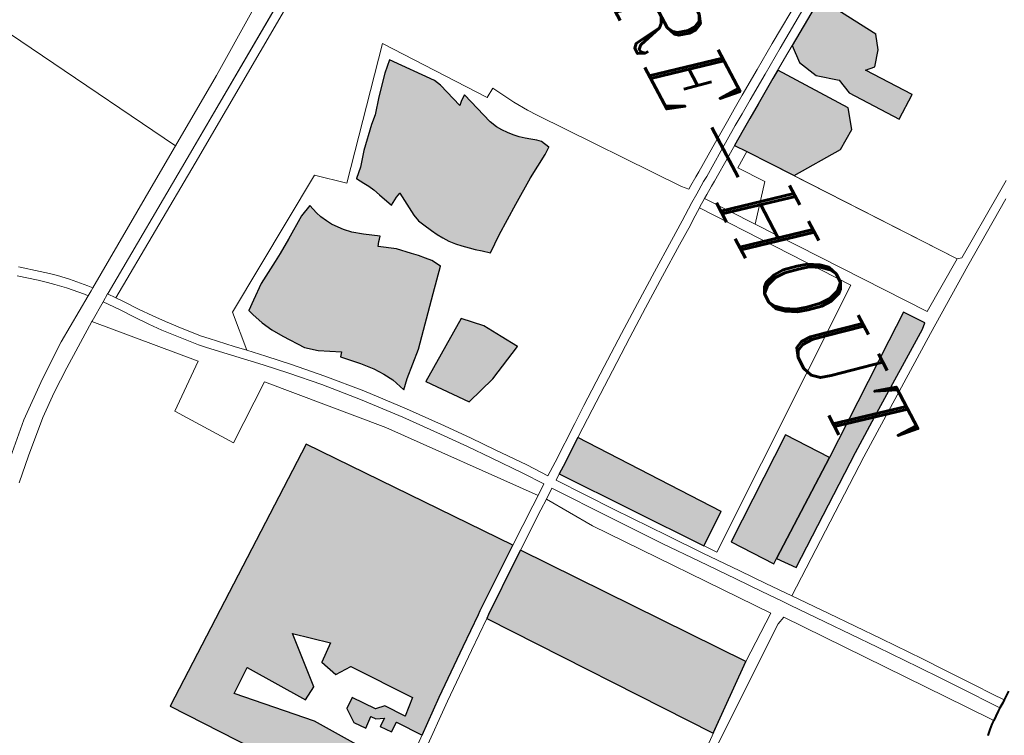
# Model space of a CAD drawing. Header units: metres. Extents: x 148691 to 149199, y 486355 to 486958.
# Tile 38 of 93: x 149131 to 149147, y 486479 to 486491. Entities that reach past the tile are written whole.
import ezdxf

# ---------------------------------------------------------------- set-up
doc = ezdxf.new("R2010")
doc.units = ezdxf.units.M
doc.header["$MEASUREMENT"] = 0
for name, color, linetype, lineweight in [('WVB-alg-onderhoek', 7, 'Continuous', 30), ('WVB-pen-brm-dik 018', 6, 'Continuous', 13), ('WVB-pen-dik 035', 1, 'Continuous', 40), ('WVB-raster-20%', 254, 'Continuous', 30), ('WVB-raster-60%', 253, 'Continuous', 30), ('WVB-tekst-dik 035', 1, 'Continuous', 40)]:
    doc.layers.add(name, color=color, linetype=linetype, lineweight=lineweight)
doc.styles.add('1 200   cursief   0.18', font='ITALICS.shx', dxfattribs={"height": 0.36})

# ---------------------------------------------------------------- blocks, each defined once
blk = doc.blocks.new('INZET')
at = {"layer": 'WVB-raster-20%', "ltscale": 0.5}
for points in [[(-0.036047, -0.090859), (-0.036651, -0.090817), (-0.037436, -0.089545), (-0.03707, -0.088995), (-0.035701, -0.088203), (-0.035205, -0.088375), (-0.034763, -0.088735), (-0.034814, -0.089058), (-0.033383, -0.088074), (-0.032864, -0.088828), (-0.034401, -0.089885), (-0.034926, -0.089974), (-0.035411, -0.090582)], [(-0.034633, -0.094024), (-0.034945, -0.093538), (-0.035183, -0.093163), (-0.035468, -0.092712), (-0.035989, -0.091884), (-0.036156, -0.091616), (-0.033983, -0.090138), (-0.033292, -0.090365), (-0.032891, -0.091008), (-0.032838, -0.09276), (-0.034264, -0.093764)], [(-0.024672, -0.108509), (-0.024754, -0.108399), (-0.025933, -0.106766), (-0.026141, -0.106472), (-0.019432, -0.101632), (-0.01785, -0.103679)], [(-0.032503, -0.106641), (-0.033798, -0.104642), (-0.033229, -0.104097), (-0.032653, -0.103758), (-0.032107, -0.103435), (-0.03155, -0.104654), (-0.031246, -0.105696)]]:
    blk.add_hatch(color=256, dxfattribs=at).paths.add_polyline_path(points)
at = {"layer": 'WVB-raster-20%', "extrusion": (0, 0, -1)}
for points in [[(0.021963, -0.099152), (0.021394, -0.098721), (0.023833, -0.095222), (0.024667, -0.093997), (0.026401, -0.09138), (0.02654, -0.091218), (0.027179, -0.09167), (0.026568, -0.092538), (0.024843, -0.094987), (0.02409, -0.096057)], [(0.037284, -0.1107), (0.037115, -0.11065), (0.036725, -0.110507), (0.036371, -0.110333), (0.036014, -0.110108), (0.035353, -0.109654), (0.035059, -0.109301), (0.034666, -0.108639), (0.034527, -0.108746), (0.034527, -0.108747), (0.034036, -0.10827), (0.033668, -0.107964), (0.033365, -0.107747), (0.033062, -0.107576), (0.032596, -0.107413), (0.032875, -0.107134), (0.033558, -0.106358), (0.03495, -0.105073), (0.035634, -0.104448), (0.035929, -0.104611), (0.036103, -0.104759), (0.036282, -0.104918), (0.036445, -0.105093), (0.036818, -0.105458), (0.037167, -0.105954), (0.037298, -0.105856), (0.037359, -0.105801), (0.037431, -0.105736), (0.03775, -0.106195), (0.037988, -0.106505), (0.03819, -0.106703), (0.038341, -0.106827), (0.038534, -0.106964), (0.038708, -0.107061), (0.03891, -0.107162), (0.039098, -0.107235), (0.039405, -0.107318), (0.039236, -0.107715), (0.03875, -0.10845), (0.038466, -0.108911), (0.038306, -0.109182), (0.037888, -0.109925), (0.037523, -0.110411)]]:
    blk.add_hatch(color=256, dxfattribs=at).paths.add_polyline_path(points)
at = {"layer": 'WVB-raster-20%'}
blk.add_hatch(color=256, dxfattribs=at).paths.add_polyline_path([(-0.03948, -0.105545), (-0.039743, -0.105255), (-0.040178, -0.104898), (-0.040814, -0.104276), (-0.041049, -0.104023), (-0.041507, -0.103635), (-0.042106, -0.103102), (-0.042424, -0.102755), (-0.041132, -0.101767), (-0.040902, -0.101659), (-0.040017, -0.101414), (-0.040132, -0.101289), (-0.040249, -0.101113), (-0.039073, -0.100782), (-0.038829, -0.100674), (-0.038656, -0.100562), (-0.038501, -0.10044), (-0.038337, -0.100309), (-0.038192, -0.100168), (-0.038061, -0.100013), (-0.037939, -0.099863), (-0.037826, -0.099699), (-0.037713, -0.099589), (-0.037439, -0.099461), (-0.037279, -0.099681), (-0.036825, -0.100459), (-0.036278, -0.101296), (-0.035646, -0.102251), (-0.035254, -0.102784), (-0.035441, -0.103), (-0.035586, -0.103178), (-0.035731, -0.103328), (-0.0359, -0.103511), (-0.036053, -0.103664), (-0.036236, -0.103809), (-0.036428, -0.10394), (-0.036606, -0.104053), (-0.036812, -0.104156), (-0.037094, -0.104292), (-0.037295, -0.104381), (-0.037529, -0.104432), (-0.038389, -0.104501), (-0.038318, -0.104669), (-0.038162, -0.104937), (-0.038646, -0.105123), (-0.038881, -0.105208), (-0.039063, -0.105301), (-0.039232, -0.1054)])
at = {"layer": 'WVB-raster-20%', "ltscale": 0.5, "extrusion": (0, 0, -1)}
for points in [[(0.02776, -0.104178), (0.023449, -0.101073), (0.024178, -0.100039), (0.028537, -0.103073), (0.02792, -0.103943)], [(0.026979, -0.119069), (0.020446, -0.114466), (0.020632, -0.11424), (0.021303, -0.113399), (0.022246, -0.113745), (0.024328, -0.115106), (0.026365, -0.117015), (0.026924, -0.11624), (0.02508, -0.115032), (0.025338, -0.114598), (0.027212, -0.1144), (0.026361, -0.113433), (0.025928, -0.113978), (0.025358, -0.11376), (0.025358, -0.113209), (0.023509, -0.111884), (0.023077, -0.112383), (0.023691, -0.112817), (0.023741, -0.113135), (0.024436, -0.113636), (0.024195, -0.113968), (0.023688, -0.11398), (0.023339, -0.113717), (0.023594, -0.113389), (0.023446, -0.113283), (0.023336, -0.113013), (0.023157, -0.113272), (0.022835, -0.113028), (0.023034, -0.112725), (0.022266, -0.112181), (0.023102, -0.111101), (0.024215, -0.109626), (0.024913, -0.108688), (0.024996, -0.108576), (0.026177, -0.10694), (0.026404, -0.106619), (0.032517, -0.111084)]]:
    blk.add_hatch(color=256, dxfattribs=at).paths.add_polyline_path(points)
at = {"layer": 'WVB-raster-60%'}
blk.add_hatch(color=256, dxfattribs=at).paths.add_polyline_path([(-0.023144, -0.100215), (-0.025428, -0.09699), (-0.02409, -0.096057), (-0.021963, -0.099152), (-0.021848, -0.099318)])
at = {"layer": 'WVB-pen-brm-dik 018'}
for p, q in [((-0.029158, -0.087109), (-0.029439, -0.086654)), ((-0.029439, -0.086654), (-0.029158, -0.087109)), ((-0.027871, -0.08914), (-0.029158, -0.087109)), ((-0.029158, -0.087109), (-0.027871, -0.08914)), ((-0.028904, -0.08695), (-0.027549, -0.089088)), ((-0.027549, -0.089088), (-0.028904, -0.08695)), ((-0.027549, -0.089088), (-0.02615, -0.091214)), ((-0.02615, -0.091214), (-0.027549, -0.089088)), ((-0.037016, -0.091367), (-0.038202, -0.089447)), ((-0.038202, -0.089447), (-0.037016, -0.091367)), ((-0.037946, -0.08929), (-0.036761, -0.091209)), ((-0.036761, -0.091209), (-0.037946, -0.08929)), ((-0.03769, -0.089133), (-0.036506, -0.091051)), ((-0.036506, -0.091051), (-0.03769, -0.089133)), ((-0.027908, -0.089289), (-0.034633, -0.094024)), ((-0.034264, -0.093764), (-0.027908, -0.089289)), ((-0.027908, -0.089289), (-0.027871, -0.08914)), ((-0.027871, -0.08914), (-0.027908, -0.089289)), ((-0.026834, -0.090973), (-0.027908, -0.089289)), ((-0.027908, -0.089289), (-0.026834, -0.090973)), ((-0.036506, -0.091051), (-0.035989, -0.091884)), ((-0.035989, -0.091884), (-0.036506, -0.091051)), ((-0.032021, -0.094644), (-0.026834, -0.090973)), ((-0.026834, -0.090973), (-0.032021, -0.094644)), ((-0.036498, -0.092202), (-0.037016, -0.091367)), ((-0.037016, -0.091367), (-0.036498, -0.092202)), ((-0.036761, -0.091209), (-0.036243, -0.092043)), ((-0.036243, -0.092043), (-0.036761, -0.091209)), ((-0.027179, -0.09167), (-0.02654, -0.091218)), ((-0.02654, -0.091218), (-0.026401, -0.09138)), ((-0.026401, -0.09138), (-0.024667, -0.093997)), ((-0.02615, -0.091214), (-0.023587, -0.09505)), ((-0.023587, -0.09505), (-0.02615, -0.091214)), ((-0.026568, -0.092538), (-0.027179, -0.09167)), ((-0.036243, -0.092043), (-0.035722, -0.092872)), ((-0.035722, -0.092872), (-0.036243, -0.092043)), ((-0.035989, -0.091884), (-0.035468, -0.092712)), ((-0.035468, -0.092712), (-0.035989, -0.091884)), ((-0.035976, -0.093032), (-0.036498, -0.092202)), ((-0.036498, -0.092202), (-0.035976, -0.093032)), ((-0.024843, -0.094987), (-0.026568, -0.092538)), ((-0.035722, -0.092872), (-0.035436, -0.093323)), ((-0.035436, -0.093323), (-0.035722, -0.092872)), ((-0.035468, -0.092712), (-0.035183, -0.093163)), ((-0.035183, -0.093163), (-0.035468, -0.092712)), ((-0.028775, -0.092794), (-0.033353, -0.09601)), ((-0.033353, -0.09601), (-0.028775, -0.092794)), ((-0.023064, -0.100795), (-0.028775, -0.092794)), ((-0.028775, -0.092794), (-0.023064, -0.100795)), ((-0.03569, -0.093484), (-0.035976, -0.093032)), ((-0.035976, -0.093032), (-0.03569, -0.093484)), ((-0.035436, -0.093323), (-0.035198, -0.0937)), ((-0.035198, -0.0937), (-0.035436, -0.093323)), ((-0.035183, -0.093163), (-0.034945, -0.093538)), ((-0.034945, -0.093538), (-0.035183, -0.093163)), ((-0.035451, -0.093861), (-0.03569, -0.093484)), ((-0.03569, -0.093484), (-0.035451, -0.093861)), ((-0.034945, -0.093538), (-0.03442, -0.094354)), ((-0.03442, -0.094354), (-0.034945, -0.093538)), ((-0.034924, -0.094679), (-0.035451, -0.093861)), ((-0.035451, -0.093861), (-0.034924, -0.094679)), ((-0.035198, -0.0937), (-0.034672, -0.094517)), ((-0.034672, -0.094517), (-0.035198, -0.0937)), ((-0.033929, -0.094279), (-0.034264, -0.093764)), ((-0.034264, -0.093764), (-0.033929, -0.094279)), ((-0.033113, -0.093699), (-0.033929, -0.094279)), ((-0.033929, -0.094279), (-0.033113, -0.093699)), ((-0.032021, -0.094644), (-0.033113, -0.093699)), ((-0.033113, -0.093699), (-0.032021, -0.094644)), ((-0.024667, -0.093997), (-0.023833, -0.095222)), ((-0.034672, -0.094517), (-0.034156, -0.095315)), ((-0.034156, -0.095315), (-0.034672, -0.094517)), ((-0.03442, -0.094354), (-0.033901, -0.095156)), ((-0.033901, -0.095156), (-0.03442, -0.094354)), ((-0.014347, -0.094699), (-0.014533, -0.094436)), ((-0.034411, -0.095473), (-0.034924, -0.094679)), ((-0.034924, -0.094679), (-0.034411, -0.095473)), ((-0.033549, -0.095714), (-0.032021, -0.094644)), ((-0.032021, -0.094644), (-0.033549, -0.095714)), ((-0.015247, -0.095336), (-0.014695, -0.094944)), ((-0.014695, -0.094944), (-0.015247, -0.095336)), ((-0.014695, -0.094944), (-0.014347, -0.094699)), ((-0.014347, -0.094699), (-0.014695, -0.094944)), ((-0.014181, -0.094949), (-0.014522, -0.095189)), ((-0.014522, -0.095189), (-0.014181, -0.094949)), ((-0.014284, -0.094787), (-0.014347, -0.094699)), ((-0.014181, -0.094949), (-0.014284, -0.094787)), ((-0.014116, -0.095049), (-0.014181, -0.094949)), ((-0.033901, -0.095156), (-0.0338, -0.095326)), ((-0.0338, -0.095326), (-0.033901, -0.095156)), ((-0.02409, -0.096057), (-0.024843, -0.094987)), ((-0.023833, -0.095222), (-0.021394, -0.098721)), ((-0.023587, -0.09505), (-0.020639, -0.09928)), ((-0.020639, -0.09928), (-0.023587, -0.09505)), ((-0.014522, -0.095189), (-0.015072, -0.09558)), ((-0.015072, -0.09558), (-0.014522, -0.095189)), ((-0.014002, -0.095194), (-0.014116, -0.095049)), ((-0.013905, -0.095319), (-0.014002, -0.095194)), ((-0.03431, -0.095642), (-0.034411, -0.095473)), ((-0.034411, -0.095473), (-0.03431, -0.095642)), ((-0.034156, -0.095315), (-0.034055, -0.095484)), ((-0.034055, -0.095484), (-0.034156, -0.095315)), ((-0.034055, -0.095484), (-0.033882, -0.095754)), ((-0.033882, -0.095754), (-0.034055, -0.095484)), ((-0.0338, -0.095326), (-0.03363, -0.09559)), ((-0.03363, -0.09559), (-0.0338, -0.095326)), ((-0.03363, -0.09559), (-0.033549, -0.095714)), ((-0.033549, -0.095714), (-0.03363, -0.09559)), ((-0.016106, -0.095955), (-0.015247, -0.095336)), ((-0.015247, -0.095336), (-0.016106, -0.095955)), ((-0.015072, -0.09558), (-0.015931, -0.096199)), ((-0.015931, -0.096199), (-0.015072, -0.09558)), ((-0.01473, -0.095905), (-0.013905, -0.095319)), ((-0.013905, -0.095319), (-0.01473, -0.095905)), ((-0.013883, -0.095347), (-0.013905, -0.095319)), ((-0.013826, -0.095428), (-0.013883, -0.095347)), ((-0.013768, -0.0955), (-0.013826, -0.095428)), ((-0.013709, -0.095567), (-0.013768, -0.0955)), ((-0.013661, -0.095618), (-0.013709, -0.095567)), ((-0.034134, -0.095917), (-0.03431, -0.095642)), ((-0.03431, -0.095642), (-0.034134, -0.095917)), ((-0.034057, -0.096034), (-0.034134, -0.095917)), ((-0.034134, -0.095917), (-0.034057, -0.096034)), ((-0.033882, -0.095754), (-0.033806, -0.095869)), ((-0.033806, -0.095869), (-0.033882, -0.095754)), ((-0.033806, -0.095869), (-0.033624, -0.096146)), ((-0.033624, -0.096146), (-0.033806, -0.095869)), ((-0.033375, -0.095979), (-0.033549, -0.095714)), ((-0.033549, -0.095714), (-0.033375, -0.095979)), ((-0.020139, -0.099847), (-0.01473, -0.095905)), ((-0.01473, -0.095905), (-0.020139, -0.099847)), ((-0.013612, -0.095668), (-0.013661, -0.095618)), ((-0.013559, -0.095722), (-0.013612, -0.095668)), ((-0.038543, -0.099309), (-0.034247, -0.0962)), ((-0.034247, -0.0962), (-0.038543, -0.099309)), ((-0.034247, -0.0962), (-0.034057, -0.096034)), ((-0.034057, -0.096034), (-0.034247, -0.0962)), ((-0.033624, -0.096146), (-0.033355, -0.096535)), ((-0.033355, -0.096535), (-0.033624, -0.096146)), ((-0.033353, -0.09601), (-0.033375, -0.095979)), ((-0.033375, -0.095979), (-0.033353, -0.09601)), ((-0.033353, -0.09601), (-0.033107, -0.096367)), ((-0.033107, -0.096367), (-0.033353, -0.09601)), ((-0.025428, -0.09699), (-0.02409, -0.096057)), ((-0.016794, -0.096447), (-0.016106, -0.095955)), ((-0.016106, -0.095955), (-0.016794, -0.096447)), ((-0.015931, -0.096199), (-0.016618, -0.096691)), ((-0.016618, -0.096691), (-0.015931, -0.096199)), ((-0.033355, -0.096535), (-0.033243, -0.096704)), ((-0.033243, -0.096704), (-0.033355, -0.096535)), ((-0.033107, -0.096367), (-0.032993, -0.096538)), ((-0.032993, -0.096538), (-0.033107, -0.096367)), ((-0.032993, -0.096538), (-0.032582, -0.097158)), ((-0.032582, -0.097158), (-0.032993, -0.096538)), ((-0.018011, -0.097332), (-0.016794, -0.096447)), ((-0.016794, -0.096447), (-0.018011, -0.097332)), ((-0.033243, -0.096704), (-0.032832, -0.097324)), ((-0.032832, -0.097324), (-0.033243, -0.096704)), ((-0.016618, -0.096691), (-0.017834, -0.097574)), ((-0.017834, -0.097574), (-0.016618, -0.096691)), ((-0.032582, -0.097158), (-0.031931, -0.098136)), ((-0.031931, -0.098136), (-0.032582, -0.097158)), ((-0.023144, -0.100215), (-0.025428, -0.09699)), ((-0.032832, -0.097324), (-0.03218, -0.098303)), ((-0.03218, -0.098303), (-0.032832, -0.097324)), ((-0.019559, -0.098475), (-0.018011, -0.097332)), ((-0.018011, -0.097332), (-0.019559, -0.098475)), ((-0.017834, -0.097574), (-0.01938, -0.098716)), ((-0.01938, -0.098716), (-0.017834, -0.097574)), ((-0.031931, -0.098136), (-0.031274, -0.09911)), ((-0.031274, -0.09911), (-0.031931, -0.098136)), ((-0.03218, -0.098303), (-0.031523, -0.099278)), ((-0.031523, -0.099278), (-0.03218, -0.098303)), ((-0.020639, -0.09928), (-0.019559, -0.098475)), ((-0.019559, -0.098475), (-0.020639, -0.09928)), ((-0.021394, -0.098721), (-0.021963, -0.099152)), ((-0.01938, -0.098716), (-0.020399, -0.099475)), ((-0.020399, -0.099475), (-0.01938, -0.098716)), ((-0.031274, -0.09911), (-0.030648, -0.100032)), ((-0.030648, -0.100032), (-0.031274, -0.09911)), ((-0.021963, -0.099152), (-0.021848, -0.099318)), ((-0.038834, -0.099512), (-0.038543, -0.099309)), ((-0.038543, -0.099309), (-0.038834, -0.099512)), ((-0.037713, -0.099589), (-0.037439, -0.099461)), ((-0.037439, -0.099461), (-0.037279, -0.099681)), ((-0.031523, -0.099278), (-0.030896, -0.100201)), ((-0.030896, -0.100201), (-0.031523, -0.099278)), ((-0.021848, -0.099318), (-0.023144, -0.100215)), ((-0.020639, -0.09928), (-0.021401, -0.099847)), ((-0.021401, -0.099847), (-0.020639, -0.09928)), ((-0.020399, -0.099475), (-0.020628, -0.099645)), ((-0.020628, -0.099645), (-0.020399, -0.099475)), ((-0.040015, -0.100186), (-0.03928, -0.099792)), ((-0.03928, -0.099792), (-0.040015, -0.100186)), ((-0.03928, -0.099792), (-0.038834, -0.099512)), ((-0.038834, -0.099512), (-0.03928, -0.099792)), ((-0.037939, -0.099863), (-0.037826, -0.099699)), ((-0.037826, -0.099699), (-0.037713, -0.099589)), ((-0.037279, -0.099681), (-0.036825, -0.100459)), ((-0.020628, -0.099645), (-0.021222, -0.100089)), ((-0.021222, -0.100089), (-0.020628, -0.099645)), ((-0.038192, -0.100168), (-0.038061, -0.100013)), ((-0.038061, -0.100013), (-0.037939, -0.099863)), ((-0.030648, -0.100032), (-0.029951, -0.101044)), ((-0.029951, -0.101044), (-0.030648, -0.100032)), ((-0.021401, -0.099847), (-0.02217, -0.100411)), ((-0.02217, -0.100411), (-0.021401, -0.099847)), ((-0.021222, -0.100089), (-0.021992, -0.100653)), ((-0.021992, -0.100653), (-0.021222, -0.100089)), ((-0.020031, -0.100112), (-0.020139, -0.099847)), ((-0.020139, -0.099847), (-0.020031, -0.100112)), ((-0.017475, -0.103696), (-0.020031, -0.100112)), ((-0.020031, -0.100112), (-0.017475, -0.103696)), ((-0.03983, -0.100487), (-0.040015, -0.100186)), ((-0.040015, -0.100186), (-0.03983, -0.100487)), ((-0.038656, -0.100562), (-0.038501, -0.10044)), ((-0.038501, -0.10044), (-0.038337, -0.100309)), ((-0.038337, -0.100309), (-0.038192, -0.100168)), ((-0.036825, -0.100459), (-0.036278, -0.101296)), ((-0.030896, -0.100201), (-0.030198, -0.101215)), ((-0.030198, -0.101215), (-0.030896, -0.100201)), ((-0.025747, -0.104009), (-0.020456, -0.10016)), ((-0.020456, -0.10016), (-0.025747, -0.104009)), ((-0.02217, -0.100411), (-0.02325, -0.101209)), ((-0.02325, -0.101209), (-0.02217, -0.100411)), ((-0.020456, -0.10016), (-0.019432, -0.101632)), ((-0.019432, -0.101632), (-0.020456, -0.10016)), ((-0.043008, -0.10271), (-0.03983, -0.100487)), ((-0.03983, -0.100487), (-0.043008, -0.10271)), ((-0.040249, -0.101113), (-0.039073, -0.100782)), ((-0.039073, -0.100782), (-0.038829, -0.100674)), ((-0.038829, -0.100674), (-0.038656, -0.100562)), ((-0.02776, -0.104178), (-0.023064, -0.100795)), ((-0.023064, -0.100795), (-0.02776, -0.104178)), ((-0.021992, -0.100653), (-0.023072, -0.101451)), ((-0.023072, -0.101451), (-0.021992, -0.100653)), ((-0.040132, -0.101289), (-0.040249, -0.101113)), ((-0.029951, -0.101044), (-0.029124, -0.102238)), ((-0.029124, -0.102238), (-0.029951, -0.101044)), ((-0.040902, -0.101659), (-0.040017, -0.101414)), ((-0.040017, -0.101414), (-0.040132, -0.101289)), ((-0.036278, -0.101296), (-0.035646, -0.102251)), ((-0.030198, -0.101215), (-0.02937, -0.10241)), ((-0.02937, -0.10241), (-0.030198, -0.101215)), ((-0.02325, -0.101209), (-0.024313, -0.101987)), ((-0.024313, -0.101987), (-0.02325, -0.101209)), ((-0.042424, -0.102755), (-0.041132, -0.101767)), ((-0.041132, -0.101767), (-0.040902, -0.101659)), ((-0.019432, -0.101632), (-0.026141, -0.106472)), ((-0.026141, -0.106472), (-0.019432, -0.101632)), ((-0.023072, -0.101451), (-0.024137, -0.10223)), ((-0.024137, -0.10223), (-0.023072, -0.101451)), ((-0.019432, -0.101632), (-0.013132, -0.109785)), ((-0.013132, -0.109785), (-0.019432, -0.101632)), ((-0.024313, -0.101987), (-0.025882, -0.10312)), ((-0.025882, -0.10312), (-0.024313, -0.101987)), ((-0.035646, -0.102251), (-0.035254, -0.102784)), ((-0.02937, -0.10241), (-0.028989, -0.102954)), ((-0.028989, -0.102954), (-0.02937, -0.10241)), ((-0.029124, -0.102238), (-0.028743, -0.102781)), ((-0.028743, -0.102781), (-0.029124, -0.102238)), ((-0.024137, -0.10223), (-0.025707, -0.103363)), ((-0.025707, -0.103363), (-0.024137, -0.10223)), ((-0.03949, -0.10589), (-0.043008, -0.10271)), ((-0.043008, -0.10271), (-0.03949, -0.10589)), ((-0.042106, -0.103102), (-0.042424, -0.102755)), ((-0.035441, -0.103), (-0.035586, -0.103178)), ((-0.035254, -0.102784), (-0.035441, -0.103)), ((-0.028989, -0.102954), (-0.028166, -0.104115)), ((-0.028166, -0.104115), (-0.028989, -0.102954)), ((-0.028743, -0.102781), (-0.02792, -0.103943)), ((-0.02792, -0.103943), (-0.028743, -0.102781)), ((-0.041507, -0.103635), (-0.042106, -0.103102)), ((-0.035731, -0.103328), (-0.0359, -0.103511)), ((-0.035586, -0.103178), (-0.035731, -0.103328)), ((-0.025882, -0.10312), (-0.027632, -0.104365)), ((-0.027632, -0.104365), (-0.025882, -0.10312)), ((-0.025707, -0.103363), (-0.027461, -0.104612)), ((-0.027461, -0.104612), (-0.025707, -0.103363)), ((-0.041049, -0.104023), (-0.041507, -0.103635)), ((-0.036053, -0.103664), (-0.036236, -0.103809)), ((-0.0359, -0.103511), (-0.036053, -0.103664)), ((-0.040814, -0.104276), (-0.041049, -0.104023)), ((-0.036428, -0.10394), (-0.036606, -0.104053)), ((-0.036236, -0.103809), (-0.036428, -0.10394)), ((-0.02792, -0.103943), (-0.02776, -0.104178)), ((-0.02776, -0.104178), (-0.02792, -0.103943)), ((-0.027229, -0.104936), (-0.025747, -0.104009)), ((-0.025747, -0.104009), (-0.027229, -0.104936)), ((-0.042663, -0.11016), (-0.04637, -0.104208)), ((-0.04637, -0.104208), (-0.042663, -0.11016)), ((-0.046097, -0.104079), (-0.042408, -0.110002)), ((-0.042408, -0.110002), (-0.046097, -0.104079)), ((-0.040178, -0.104898), (-0.040814, -0.104276)), ((-0.037094, -0.104292), (-0.037295, -0.104381)), ((-0.036812, -0.104156), (-0.037094, -0.104292)), ((-0.036606, -0.104053), (-0.036812, -0.104156)), ((-0.028166, -0.104115), (-0.027878, -0.104537)), ((-0.027878, -0.104537), (-0.028166, -0.104115)), ((-0.027632, -0.104365), (-0.02776, -0.104178)), ((-0.02776, -0.104178), (-0.027632, -0.104365)), ((-0.037529, -0.104432), (-0.038389, -0.104501)), ((-0.038389, -0.104501), (-0.038318, -0.104669)), ((-0.038318, -0.104669), (-0.038162, -0.104937)), ((-0.037295, -0.104381), (-0.037529, -0.104432)), ((-0.036103, -0.104759), (-0.035929, -0.104611)), ((-0.035929, -0.104611), (-0.035634, -0.104448)), ((-0.035634, -0.104448), (-0.03495, -0.105073)), ((-0.027878, -0.104537), (-0.028521, -0.104984)), ((-0.028521, -0.104984), (-0.027878, -0.104537)), ((-0.027461, -0.104612), (-0.027229, -0.104936)), ((-0.027229, -0.104936), (-0.027461, -0.104612)), ((-0.039743, -0.105255), (-0.040178, -0.104898)), ((-0.038162, -0.104937), (-0.038646, -0.105123)), ((-0.036445, -0.105093), (-0.036282, -0.104918)), ((-0.036282, -0.104918), (-0.036103, -0.104759)), ((-0.028521, -0.104984), (-0.029453, -0.105672)), ((-0.029453, -0.105672), (-0.028521, -0.104984)), ((-0.027708, -0.104783), (-0.028346, -0.105228)), ((-0.028346, -0.105228), (-0.027708, -0.104783)), ((-0.027464, -0.105123), (-0.027708, -0.104783)), ((-0.027708, -0.104783), (-0.027464, -0.105123)), ((-0.026996, -0.105262), (-0.027229, -0.104936)), ((-0.027229, -0.104936), (-0.026996, -0.105262)), ((-0.03948, -0.105545), (-0.039743, -0.105255)), ((-0.039063, -0.105301), (-0.039232, -0.1054)), ((-0.038881, -0.105208), (-0.039063, -0.105301)), ((-0.038646, -0.105123), (-0.038881, -0.105208)), ((-0.036818, -0.105458), (-0.036445, -0.105093)), ((-0.03495, -0.105073), (-0.033558, -0.106358)), ((-0.031778, -0.108515), (-0.027464, -0.105123)), ((-0.027464, -0.105123), (-0.031778, -0.108515)), ((-0.028346, -0.105228), (-0.029274, -0.105914)), ((-0.029274, -0.105914), (-0.028346, -0.105228)), ((-0.027464, -0.105123), (-0.027241, -0.105436)), ((-0.027241, -0.105436), (-0.027464, -0.105123)), ((-0.026141, -0.106472), (-0.026996, -0.105262)), ((-0.026996, -0.105262), (-0.026141, -0.106472)), ((-0.039232, -0.1054), (-0.03948, -0.105545)), ((-0.037167, -0.105954), (-0.036818, -0.105458)), ((-0.027241, -0.105436), (-0.026404, -0.106619)), ((-0.026404, -0.106619), (-0.027241, -0.105436)), ((-0.04022, -0.106717), (-0.03949, -0.10589)), ((-0.03949, -0.10589), (-0.04022, -0.106717)), ((-0.03775, -0.106195), (-0.037431, -0.105736)), ((-0.037431, -0.105736), (-0.037359, -0.105801)), ((-0.037359, -0.105801), (-0.037298, -0.105856)), ((-0.037298, -0.105856), (-0.037167, -0.105954)), ((-0.029453, -0.105672), (-0.030154, -0.10619)), ((-0.030154, -0.10619), (-0.029453, -0.105672)), ((-0.029274, -0.105914), (-0.029974, -0.10643)), ((-0.029974, -0.10643), (-0.029274, -0.105914)), ((-0.044624, -0.108032), (-0.045935, -0.106027)), ((-0.045935, -0.106027), (-0.044624, -0.108032)), ((-0.037988, -0.106505), (-0.03775, -0.106195)), ((-0.030154, -0.10619), (-0.030927, -0.106784)), ((-0.030927, -0.106784), (-0.030154, -0.10619)), ((-0.03819, -0.106703), (-0.037988, -0.106505)), ((-0.033558, -0.106358), (-0.032875, -0.107134)), ((-0.026404, -0.106619), (-0.032517, -0.111084)), ((-0.032517, -0.111084), (-0.026404, -0.106619)), ((-0.029974, -0.10643), (-0.030743, -0.107021)), ((-0.030743, -0.107021), (-0.029974, -0.10643)), ((-0.026177, -0.10694), (-0.026404, -0.106619)), ((-0.026404, -0.106619), (-0.026177, -0.10694)), ((-0.026141, -0.106472), (-0.025933, -0.106766)), ((-0.025933, -0.106766), (-0.026141, -0.106472)), ((-0.03749, -0.111209), (-0.04022, -0.106717)), ((-0.04022, -0.106717), (-0.03749, -0.111209)), ((-0.038534, -0.106964), (-0.038341, -0.106827)), ((-0.038341, -0.106827), (-0.03819, -0.106703)), ((-0.030927, -0.106784), (-0.032005, -0.10763)), ((-0.032005, -0.10763), (-0.030927, -0.106784)), ((-0.024996, -0.108576), (-0.026177, -0.10694)), ((-0.026177, -0.10694), (-0.024996, -0.108576)), ((-0.025933, -0.106766), (-0.024754, -0.108399)), ((-0.024754, -0.108399), (-0.025933, -0.106766)), ((-0.039405, -0.107318), (-0.039098, -0.107235)), ((-0.039098, -0.107235), (-0.03891, -0.107162)), ((-0.03891, -0.107162), (-0.038708, -0.107061)), ((-0.038708, -0.107061), (-0.038534, -0.106964)), ((-0.032875, -0.107134), (-0.032596, -0.107413)), ((-0.030743, -0.107021), (-0.031818, -0.107864)), ((-0.031818, -0.107864), (-0.030743, -0.107021)), ((-0.039236, -0.107715), (-0.039405, -0.107318)), ((-0.033062, -0.107576), (-0.033365, -0.107747)), ((-0.032596, -0.107413), (-0.033062, -0.107576)), ((-0.03875, -0.10845), (-0.039236, -0.107715)), ((-0.033365, -0.107747), (-0.033668, -0.107964)), ((-0.032005, -0.10763), (-0.033177, -0.108588)), ((-0.033177, -0.108588), (-0.032005, -0.10763)), ((-0.031818, -0.107864), (-0.032983, -0.108817)), ((-0.032983, -0.108817), (-0.031818, -0.107864)), ((-0.043214, -0.110306), (-0.044624, -0.108032)), ((-0.044624, -0.108032), (-0.043214, -0.110306)), ((-0.033668, -0.107964), (-0.034036, -0.10827)), ((-0.038466, -0.108911), (-0.03875, -0.10845)), ((-0.034976, -0.111345), (-0.031778, -0.108515)), ((-0.031778, -0.108515), (-0.034976, -0.111345)), ((-0.034036, -0.10827), (-0.034527, -0.108747)), ((-0.024754, -0.108399), (-0.024672, -0.108509)), ((-0.024672, -0.108509), (-0.024754, -0.108399)), ((-0.024672, -0.108509), (-0.023975, -0.109446)), ((-0.023975, -0.109446), (-0.024672, -0.108509)), ((-0.034666, -0.108639), (-0.035059, -0.109301)), ((-0.034527, -0.108746), (-0.034666, -0.108639)), ((-0.034527, -0.108747), (-0.034527, -0.108746)), ((-0.033177, -0.108588), (-0.034214, -0.109498)), ((-0.034214, -0.109498), (-0.033177, -0.108588)), ((-0.032983, -0.108817), (-0.034013, -0.10972)), ((-0.034013, -0.10972), (-0.032983, -0.108817)), ((-0.024913, -0.108688), (-0.024996, -0.108576)), ((-0.024996, -0.108576), (-0.024913, -0.108688)), ((-0.024215, -0.109626), (-0.024913, -0.108688)), ((-0.024913, -0.108688), (-0.024215, -0.109626)), ((-0.038306, -0.109182), (-0.038466, -0.108911)), ((-0.037888, -0.109925), (-0.038306, -0.109182)), ((-0.035059, -0.109301), (-0.035353, -0.109654)), ((-0.034214, -0.109498), (-0.035058, -0.110289)), ((-0.035058, -0.110289), (-0.034214, -0.109498)), ((-0.023975, -0.109446), (-0.022864, -0.110919)), ((-0.022864, -0.110919), (-0.023975, -0.109446)), ((-0.035353, -0.109654), (-0.036014, -0.110108)), ((-0.034013, -0.10972), (-0.034851, -0.110506)), ((-0.034851, -0.110506), (-0.034013, -0.10972)), ((-0.023102, -0.111101), (-0.024215, -0.109626)), ((-0.024215, -0.109626), (-0.023102, -0.111101)), ((-0.039961, -0.114532), (-0.042663, -0.11016)), ((-0.042663, -0.11016), (-0.039961, -0.114532)), ((-0.042408, -0.110002), (-0.039704, -0.114377)), ((-0.039704, -0.114377), (-0.042408, -0.110002)), ((-0.037523, -0.110411), (-0.037888, -0.109925)), ((-0.036014, -0.110108), (-0.036371, -0.110333)), ((-0.049729, -0.113795), (-0.043214, -0.110306)), ((-0.043214, -0.110306), (-0.049729, -0.113795)), ((-0.043214, -0.110306), (-0.042453, -0.111532)), ((-0.042453, -0.111532), (-0.043214, -0.110306)), ((-0.037284, -0.1107), (-0.037523, -0.110411)), ((-0.036725, -0.110507), (-0.037115, -0.11065)), ((-0.036371, -0.110333), (-0.036725, -0.110507)), ((-0.035058, -0.110289), (-0.035695, -0.110908)), ((-0.035695, -0.110908), (-0.035058, -0.110289)), ((-0.034851, -0.110506), (-0.035484, -0.111122)), ((-0.035484, -0.111122), (-0.034851, -0.110506)), ((-0.037115, -0.11065), (-0.037284, -0.1107)), ((-0.035484, -0.111122), (-0.036256, -0.111892)), ((-0.036256, -0.111892), (-0.035484, -0.111122)), ((-0.035695, -0.110908), (-0.036162, -0.111375)), ((-0.036162, -0.111375), (-0.035695, -0.110908)), ((-0.032517, -0.111084), (-0.026979, -0.119069)), ((-0.026979, -0.119069), (-0.032517, -0.111084)), ((-0.021974, -0.112558), (-0.023102, -0.111101)), ((-0.023102, -0.111101), (-0.021974, -0.112558)), ((-0.022864, -0.110919), (-0.021738, -0.112372)), ((-0.021738, -0.112372), (-0.022864, -0.110919)), ((-0.036162, -0.111375), (-0.03749, -0.111209)), ((-0.03749, -0.111209), (-0.036162, -0.111375)), ((-0.036162, -0.111375), (-0.036468, -0.11168)), ((-0.036468, -0.11168), (-0.036162, -0.111375)), ((-0.033669, -0.113181), (-0.034976, -0.111345)), ((-0.034976, -0.111345), (-0.033669, -0.113181)), ((-0.042453, -0.111532), (-0.040348, -0.114893)), ((-0.040348, -0.114893), (-0.042453, -0.111532)), ((-0.036468, -0.11168), (-0.037077, -0.112287)), ((-0.037077, -0.112287), (-0.036468, -0.11168)), ((-0.036256, -0.111892), (-0.036866, -0.112501)), ((-0.036866, -0.112501), (-0.036256, -0.111892)), ((-0.037077, -0.112287), (-0.03727, -0.112475)), ((-0.03727, -0.112475), (-0.037077, -0.112287)), ((-0.03727, -0.112475), (-0.037793, -0.112923)), ((-0.037793, -0.112923), (-0.03727, -0.112475)), ((-0.037068, -0.112697), (-0.037599, -0.113152)), ((-0.037599, -0.113152), (-0.037068, -0.112697)), ((-0.036866, -0.112501), (-0.037068, -0.112697)), ((-0.037068, -0.112697), (-0.036866, -0.112501)), ((-0.039379, -0.11544), (-0.03659, -0.112959)), ((-0.03659, -0.112959), (-0.039379, -0.11544)), ((-0.037793, -0.112923), (-0.038247, -0.113302)), ((-0.038247, -0.113302), (-0.037793, -0.112923)), ((-0.03659, -0.112959), (-0.035491, -0.114401)), ((-0.035491, -0.114401), (-0.03659, -0.112959)), ((-0.038247, -0.113302), (-0.038608, -0.113585)), ((-0.038608, -0.113585), (-0.038247, -0.113302)), ((-0.037599, -0.113152), (-0.038058, -0.113536)), ((-0.038058, -0.113536), (-0.037599, -0.113152)), ((-0.035491, -0.114401), (-0.033669, -0.113181)), ((-0.033669, -0.113181), (-0.035491, -0.114401)), ((-0.038608, -0.113585), (-0.039027, -0.113894)), ((-0.039027, -0.113894), (-0.038608, -0.113585)), ((-0.038058, -0.113536), (-0.038427, -0.113824)), ((-0.038427, -0.113824), (-0.038058, -0.113536)), ((-0.039027, -0.113894), (-0.03948, -0.114209)), ((-0.03948, -0.114209), (-0.039027, -0.113894)), ((-0.038427, -0.113824), (-0.038853, -0.114138)), ((-0.038853, -0.114138), (-0.038427, -0.113824)), ((-0.039704, -0.114377), (-0.039945, -0.114557)), ((-0.039945, -0.114557), (-0.039704, -0.114377)), ((-0.03948, -0.114209), (-0.039704, -0.114377)), ((-0.039704, -0.114377), (-0.03948, -0.114209)), ((-0.038853, -0.114138), (-0.039304, -0.114452)), ((-0.039304, -0.114452), (-0.038853, -0.114138)), ((-0.039945, -0.114557), (-0.039961, -0.114532)), ((-0.039961, -0.114532), (-0.039945, -0.114557)), ((-0.039783, -0.11481), (-0.039945, -0.114557)), ((-0.039945, -0.114557), (-0.039783, -0.11481)), ((-0.039304, -0.114452), (-0.039783, -0.11481)), ((-0.039783, -0.11481), (-0.039304, -0.114452)), ((-0.026979, -0.119069), (-0.020446, -0.114466)), ((-0.020446, -0.114466), (-0.026979, -0.119069)), ((-0.040485, -0.115012), (-0.040953, -0.115447)), ((-0.040953, -0.115447), (-0.040485, -0.115012)), ((-0.040348, -0.114893), (-0.040485, -0.115012)), ((-0.040485, -0.115012), (-0.040348, -0.114893)), ((-0.040348, -0.114893), (-0.040285, -0.114994)), ((-0.040285, -0.114994), (-0.040348, -0.114893)), ((-0.040285, -0.114994), (-0.040187, -0.115151)), ((-0.040187, -0.115151), (-0.040285, -0.114994)), ((-0.039783, -0.11481), (-0.039388, -0.115425)), ((-0.039388, -0.115425), (-0.039783, -0.11481)), ((-0.040746, -0.115663), (-0.040285, -0.115236)), ((-0.040285, -0.115236), (-0.040746, -0.115663)), ((-0.040285, -0.115236), (-0.040187, -0.115151)), ((-0.040187, -0.115151), (-0.040285, -0.115236)), ((-0.040187, -0.115151), (-0.039262, -0.116642)), ((-0.039262, -0.116642), (-0.040187, -0.115151)), ((-0.040953, -0.115447), (-0.041249, -0.11574)), ((-0.041249, -0.11574), (-0.040953, -0.115447)), ((-0.04103, -0.115946), (-0.040746, -0.115663)), ((-0.040746, -0.115663), (-0.04103, -0.115946)), ((-0.039388, -0.115425), (-0.039379, -0.11544)), ((-0.039379, -0.11544), (-0.039388, -0.115425)), ((-0.038415, -0.116885), (-0.039379, -0.11544)), ((-0.039379, -0.11544), (-0.038415, -0.116885)), ((-0.041425, -0.115939), (-0.041632, -0.116177)), ((-0.041632, -0.116177), (-0.041425, -0.115939)), ((-0.041249, -0.11574), (-0.041425, -0.115939)), ((-0.041425, -0.115939), (-0.041249, -0.11574)), ((-0.041199, -0.116137), (-0.04103, -0.115946)), ((-0.04103, -0.115946), (-0.041199, -0.116137)), ((-0.041632, -0.116177), (-0.0421, -0.116738)), ((-0.0421, -0.116738), (-0.041632, -0.116177)), ((-0.041404, -0.116372), (-0.041199, -0.116137)), ((-0.041199, -0.116137), (-0.041404, -0.116372)), ((-0.041861, -0.116919), (-0.041404, -0.116372)), ((-0.041404, -0.116372), (-0.041861, -0.116919)), ((-0.039262, -0.116642), (-0.038467, -0.117764)), ((-0.038467, -0.117764), (-0.039262, -0.116642)), ((-0.037895, -0.117628), (-0.038415, -0.116885)), ((-0.038415, -0.116885), (-0.037895, -0.117628)), ((-0.037337, -0.11835), (-0.037895, -0.117628)), ((-0.037895, -0.117628), (-0.037337, -0.11835)), ((-0.038467, -0.117764), (-0.037559, -0.11893)), ((-0.037559, -0.11893), (-0.038467, -0.117764)), ((-0.03645, -0.119353), (-0.037337, -0.11835)), ((-0.037337, -0.11835), (-0.03645, -0.119353)), ((-0.037559, -0.11893), (-0.036684, -0.11989)), ((-0.036684, -0.11989), (-0.037559, -0.11893)), ((-0.035799, -0.120041), (-0.03645, -0.119353)), ((-0.03645, -0.119353), (-0.035799, -0.120041))]:
    blk.add_line(p, q, dxfattribs=at)
at = {"layer": 'WVB-pen-brm-dik 018', "ltscale": 0.5}
for p, q in [((-0.034814, -0.089058), (-0.033383, -0.088074)), ((-0.033383, -0.088074), (-0.032864, -0.088828)), ((-0.03707, -0.088995), (-0.035701, -0.088203)), ((-0.035701, -0.088203), (-0.035205, -0.088375)), ((-0.035205, -0.088375), (-0.034763, -0.088735)), ((-0.034763, -0.088735), (-0.034814, -0.089058)), ((-0.032864, -0.088828), (-0.034401, -0.089885)), ((-0.034926, -0.089974), (-0.035411, -0.090582)), ((-0.034401, -0.089885), (-0.034926, -0.089974)), ((-0.033983, -0.090138), (-0.036156, -0.091616)), ((-0.033292, -0.090365), (-0.033983, -0.090138)), ((-0.032891, -0.091008), (-0.033292, -0.090365)), ((-0.035411, -0.090582), (-0.036047, -0.090859)), ((-0.036047, -0.090859), (-0.036651, -0.090817)), ((-0.032838, -0.09276), (-0.032891, -0.091008)), ((-0.024178, -0.100039), (-0.028537, -0.103073)), ((-0.023449, -0.101073), (-0.024178, -0.100039)), ((-0.024672, -0.108509), (-0.01785, -0.103679)), ((-0.023509, -0.111884), (-0.025358, -0.113209)), ((-0.023077, -0.112383), (-0.023509, -0.111884)), ((-0.023077, -0.112383), (-0.023691, -0.112817)), ((-0.023034, -0.112725), (-0.022266, -0.112181)), ((-0.022835, -0.113028), (-0.023034, -0.112725)), ((-0.023691, -0.112817), (-0.023741, -0.113135)), ((-0.023446, -0.113283), (-0.023336, -0.113013)), ((-0.023336, -0.113013), (-0.023157, -0.113272)), ((-0.023157, -0.113272), (-0.022835, -0.113028)), ((-0.026361, -0.113433), (-0.027212, -0.1144)), ((-0.025928, -0.113978), (-0.026361, -0.113433)), ((-0.025358, -0.113209), (-0.025358, -0.11376)), ((-0.023741, -0.113135), (-0.024436, -0.113636)), ((-0.023594, -0.113389), (-0.023446, -0.113283)), ((-0.023339, -0.113717), (-0.023594, -0.113389)), ((-0.025358, -0.11376), (-0.025928, -0.113978)), ((-0.024436, -0.113636), (-0.024195, -0.113968)), ((-0.024328, -0.115106), (-0.022246, -0.113745)), ((-0.023688, -0.11398), (-0.023339, -0.113717)), ((-0.024195, -0.113968), (-0.023688, -0.11398)), ((-0.027212, -0.1144), (-0.025338, -0.114598)), ((-0.025338, -0.114598), (-0.02508, -0.115032)), ((-0.02508, -0.115032), (-0.026924, -0.11624)), ((-0.026365, -0.117015), (-0.024328, -0.115106)), ((-0.026924, -0.11624), (-0.026365, -0.117015))]:
    blk.add_line(p, q, dxfattribs=at)
at = {"layer": 'WVB-pen-brm-dik 018', "ltscale": 0.5, "flags": 128}
blk.add_lwpolyline([(-0.033798, -0.104642), (-0.033229, -0.104097), (-0.032653, -0.103758), (-0.032107, -0.103435), (-0.03155, -0.104654), (-0.031246, -0.105696), (-0.032503, -0.106641)], close=True, dxfattribs=at)
at = {"layer": 'WVB-pen-dik 035', "flags": 128}
blk.add_lwpolyline([(-0.014533, -0.094436), (-0.014347, -0.094699), (-0.014284, -0.094787), (-0.014181, -0.094949), (-0.014116, -0.095049), (-0.014002, -0.095194), (-0.013905, -0.095319), (-0.013883, -0.095347), (-0.013826, -0.095428), (-0.013768, -0.0955), (-0.013709, -0.095567), (-0.013661, -0.095618), (-0.013612, -0.095668), (-0.013559, -0.095722)], dxfattribs=at)
at = {"layer": 'WVB-raster-20%', "ltscale": 0.5, "flags": 128}
for points in [[(-0.036047, -0.090859), (-0.035411, -0.090582), (-0.034926, -0.089974), (-0.034401, -0.089885), (-0.032864, -0.088828), (-0.033383, -0.088074), (-0.034814, -0.089058), (-0.034763, -0.088735), (-0.035205, -0.088375), (-0.035701, -0.088203), (-0.03707, -0.088995), (-0.037436, -0.089545), (-0.036651, -0.090817)], [(-0.032838, -0.09276), (-0.032891, -0.091008), (-0.033292, -0.090365), (-0.033983, -0.090138), (-0.036156, -0.091616), (-0.035989, -0.091884), (-0.035468, -0.092712), (-0.035183, -0.093163), (-0.034945, -0.093538), (-0.034633, -0.094024), (-0.034264, -0.093764)], [(-0.028537, -0.103073), (-0.02792, -0.103943), (-0.02776, -0.104178), (-0.023449, -0.101073), (-0.024178, -0.100039)], [(-0.019432, -0.101632), (-0.026141, -0.106472), (-0.025933, -0.106766), (-0.024754, -0.108399), (-0.024672, -0.108509), (-0.01785, -0.103679)], [(-0.032503, -0.106641), (-0.031246, -0.105696), (-0.03155, -0.104654), (-0.032107, -0.103435), (-0.032653, -0.103758), (-0.033229, -0.104097), (-0.033798, -0.104642)]]:
    blk.add_lwpolyline(points, close=True, dxfattribs=at)
at = {"layer": 'WVB-raster-20%', "flags": 128}
for points in [[(-0.023833, -0.095222), (-0.024667, -0.093997), (-0.026401, -0.09138), (-0.02654, -0.091218), (-0.027179, -0.09167), (-0.026568, -0.092538), (-0.024843, -0.094987), (-0.02409, -0.096057), (-0.021963, -0.099152), (-0.021394, -0.098721)], [(-0.038389, -0.104501), (-0.037529, -0.104432), (-0.037295, -0.104381), (-0.037094, -0.104292), (-0.036812, -0.104156), (-0.036606, -0.104053), (-0.036428, -0.10394), (-0.036236, -0.103809), (-0.036053, -0.103664), (-0.0359, -0.103511), (-0.035731, -0.103328), (-0.035586, -0.103178), (-0.035441, -0.103), (-0.035254, -0.102784), (-0.035646, -0.102251), (-0.036278, -0.101296), (-0.036825, -0.100459), (-0.037279, -0.099681), (-0.037439, -0.099461), (-0.037713, -0.099589), (-0.037826, -0.099699), (-0.037939, -0.099863), (-0.038061, -0.100013), (-0.038192, -0.100168), (-0.038337, -0.100309), (-0.038501, -0.10044), (-0.038656, -0.100562), (-0.038829, -0.100674), (-0.039073, -0.100782), (-0.040249, -0.101113), (-0.040132, -0.101289), (-0.040017, -0.101414), (-0.040902, -0.101659), (-0.041132, -0.101767), (-0.042424, -0.102755), (-0.042106, -0.103102), (-0.041507, -0.103635), (-0.041049, -0.104023), (-0.040814, -0.104276), (-0.040178, -0.104898), (-0.039743, -0.105255), (-0.03948, -0.105545), (-0.039232, -0.1054), (-0.039063, -0.105301), (-0.038881, -0.105208), (-0.038646, -0.105123), (-0.038162, -0.104937), (-0.038318, -0.104669)], [(-0.034527, -0.108747), (-0.034036, -0.10827), (-0.033668, -0.107964), (-0.033365, -0.107747), (-0.033062, -0.107576), (-0.032596, -0.107413), (-0.032875, -0.107134), (-0.033558, -0.106358), (-0.03495, -0.105073), (-0.035634, -0.104448), (-0.035929, -0.104611), (-0.036103, -0.104759), (-0.036282, -0.104918), (-0.036445, -0.105093), (-0.036818, -0.105458), (-0.037167, -0.105954), (-0.037298, -0.105856), (-0.037359, -0.105801), (-0.037431, -0.105736), (-0.03775, -0.106195), (-0.037988, -0.106505), (-0.03819, -0.106703), (-0.038341, -0.106827), (-0.038534, -0.106964), (-0.038708, -0.107061), (-0.03891, -0.107162), (-0.039098, -0.107235), (-0.039405, -0.107318), (-0.039236, -0.107715), (-0.03875, -0.10845), (-0.038466, -0.108911), (-0.038306, -0.109182), (-0.037888, -0.109925), (-0.037523, -0.110411), (-0.037284, -0.1107), (-0.037115, -0.11065), (-0.036725, -0.110507), (-0.036371, -0.110333), (-0.036014, -0.110108), (-0.035353, -0.109654), (-0.035059, -0.109301), (-0.034666, -0.108639), (-0.034527, -0.108746)]]:
    blk.add_lwpolyline(points, close=True, dxfattribs=at)
at = {"layer": 'WVB-raster-20%', "ltscale": 0.5, "flags": 128}
blk.add_lwpolyline([(-0.022246, -0.113745), (-0.024328, -0.115106), (-0.026365, -0.117015), (-0.026924, -0.11624), (-0.02508, -0.115032), (-0.025338, -0.114598), (-0.027212, -0.1144), (-0.026361, -0.113433), (-0.025928, -0.113978), (-0.025358, -0.11376), (-0.025358, -0.113209), (-0.023509, -0.111884), (-0.023077, -0.112383), (-0.023691, -0.112817), (-0.023741, -0.113135), (-0.024436, -0.113636), (-0.024195, -0.113968), (-0.023688, -0.11398), (-0.023339, -0.113717), (-0.023594, -0.113389), (-0.023446, -0.113283), (-0.023336, -0.113013), (-0.023157, -0.113272), (-0.022835, -0.113028), (-0.023034, -0.112725), (-0.022266, -0.112181), (-0.023102, -0.111101), (-0.024215, -0.109626), (-0.024913, -0.108688), (-0.024996, -0.108576), (-0.026177, -0.10694), (-0.026404, -0.106619), (-0.032517, -0.111084), (-0.026979, -0.119069), (-0.020446, -0.114466)], dxfattribs=at)
at = {"layer": 'WVB-raster-60%', "flags": 128}
blk.add_lwpolyline([(-0.021963, -0.099152), (-0.02409, -0.096057), (-0.025428, -0.09699), (-0.023144, -0.100215), (-0.021848, -0.099318)], close=True, dxfattribs=at)
at = {"layer": 'WVB-tekst-dik 035', "style": '1 200   cursief   0.18'}
blk.add_text('ALMERE-HOUT', height=0.0024, dxfattribs=at).set_placement((-0.050007, -0.095438))

msp = doc.modelspace()

# ---------------------------------------------------------------- linework, layer by layer
at = {"layer": 'WVB-alg-onderhoek', "lineweight": 40, "ltscale": 500}
msp.add_3dface([(148700.488, 486813.029), (148938.261, 486361.848), (149192.16, 486495.653), (148954.388, 486946.834)], dxfattribs=at)

# ---------------------------------------------------------------- block references
at = {"layer": 'WVB-raster-60%', "xscale": 500, "yscale": 500, "zscale": 500, "rotation": 297.8247840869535}
msp.add_blockref('INZET', (149192.16, 486495.653), dxfattribs=at)

doc.saveas('drawing.dxf')
